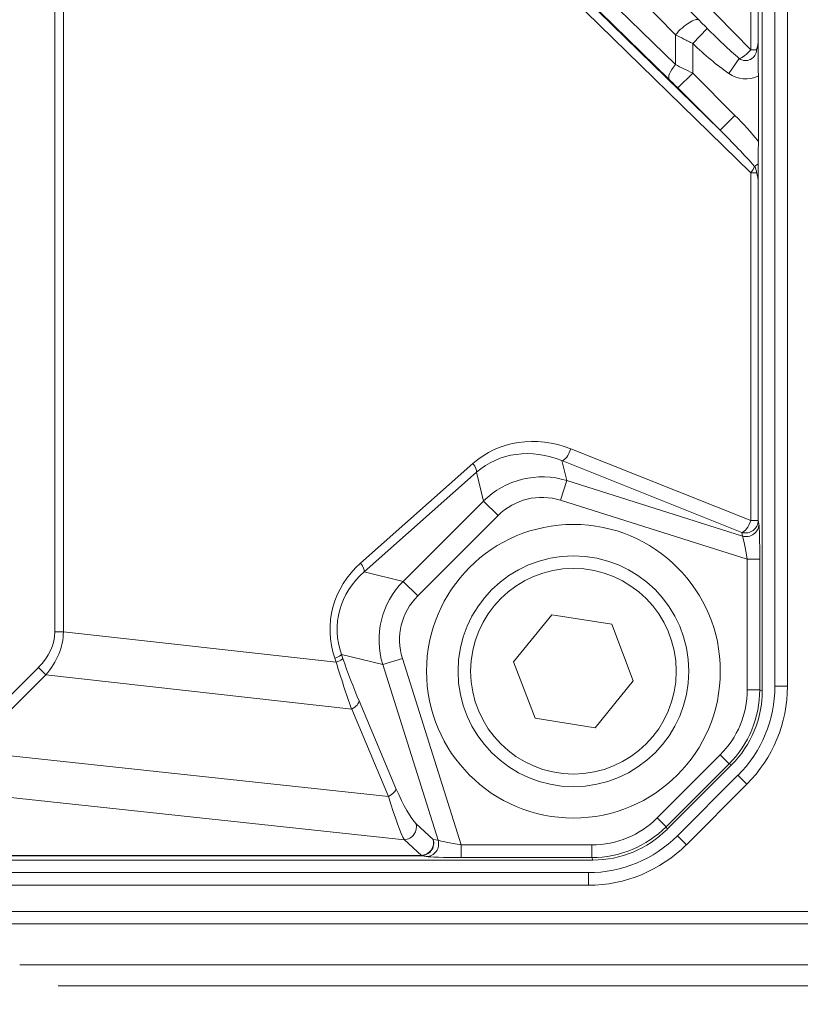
# Model space of a CAD drawing. Header units: millimetres. Extents: x 4 to 836, y 5 to 589.
# Tile 102 of 153: x 726 to 745, y 256 to 279. Entities that reach past the tile are written whole.
import ezdxf

# ---------------------------------------------------------------- set-up
doc = ezdxf.new("R2010")
doc.units = ezdxf.units.MM
doc.layers.add('1', color=7, linetype='Continuous', true_color=0xffffff)
doc.styles.add('ideas_simplex', font='simplex.shx')
doc.dimstyles.get("Standard").update_dxf_attribs({"dimtxt": 0.18, "dimasz": 0.18, "dimexe": 0.18, "dimexo": 0.0625, "dimgap": 0.09, "dimtad": 0, "dimtih": 1, "dimtoh": 1, "dimdec": 4, "dimzin": 0, "dimdsep": 46, "dimtxsty": 'Standard', "dimcen": 0.09, "dimadec": 0, "dimazin": 0, "dimtfac": 1, "dimtdec": 4, "dimtofl": 0, "dimtmove": 0, "dimatfit": 3, "dimfxl": 1, "dimtolj": 1, "dimtzin": 0, "dimarcsym": 0})

# ---------------------------------------------------------------- blocks, each defined once
blk = doc.blocks.new('_U3')
at = {"layer": '1', "color": 152, "lineweight": 13}
for p, q in [((707.442812, 308.75902), (787.573916, 308.75902)), ((726.830256, 256.097779), (787.573916, 256.097779))]:
    blk.add_line(p, q, dxfattribs=at)
at = {"layer": '1', "color": 27, "lineweight": 13}
blk.add_line((785.573916, 256.097779), (785.573916, 308.75902), dxfattribs=at)
at = {"layer": '1', "color": 87, "lineweight": 25}
for p, q in [((784.073916, 289.5309), (778.448916, 289.5309)), ((778.448916, 289.5309), (778.448916, 288.0309)), ((784.073916, 288.0309), (784.073916, 289.5309)), ((778.448916, 276.8259), (778.448916, 275.3259)), ((784.073916, 275.3259), (784.073916, 276.8259)), ((778.448916, 275.3259), (784.073916, 275.3259))]:
    blk.add_line(p, q, dxfattribs=at)
at = {"layer": '1', "color": 27, "lineweight": 18}
for points in [[(785.573916, 308.75902), (786.102897, 305.759022), (785.044935, 305.759018)], [(785.573916, 256.097779), (785.044935, 259.097777), (786.102897, 259.097781)]]:
    blk.add_solid(points, dxfattribs=at)
at = {"layer": '1', "color": 87, "linetype": 'Continuous', "lineweight": 25, "char_height": 3, "attachment_point": 7, "rotation": 90, "line_spacing_factor": 1.204819, "style": 'ideas_simplex'}
for s, insert in [('\\W1.2097;52,7', (776.607916, 276.7734)), ('\\W1.2097;2.07', (783.920416, 276.7734))]:
    blk.add_mtext(s, dxfattribs=dict(at, insert=insert))
blk = doc.blocks.new('_U7')
at = {"layer": '1', "color": 152, "lineweight": 13}
for p, q in [((727.832774, 357.09793), (811.109585, 357.09793)), ((708.853977, 241.643112), (811.109585, 241.643112))]:
    blk.add_line(p, q, dxfattribs=at)
at = {"layer": '1', "color": 27, "lineweight": 13}
blk.add_line((809.109585, 241.643112), (809.109585, 357.09793), dxfattribs=at)
at = {"layer": '1', "color": 87, "lineweight": 25}
for p, q in [((807.609585, 306.473021), (801.984585, 306.473021)), ((801.984585, 306.473021), (801.984585, 304.973021)), ((807.609585, 304.973021), (807.609585, 306.473021)), ((801.984585, 293.768021), (801.984585, 292.268021)), ((807.609585, 292.268021), (807.609585, 293.768021)), ((801.984585, 292.268021), (807.609585, 292.268021))]:
    blk.add_line(p, q, dxfattribs=at)
at = {"layer": '1', "color": 27, "lineweight": 18}
for points in [[(809.109585, 357.09793), (809.638566, 354.097932), (808.580604, 354.097928)], [(809.109585, 241.643112), (808.580604, 244.64311), (809.638566, 244.643114)]]:
    blk.add_solid(points, dxfattribs=at)
at = {"layer": '1', "color": 87, "linetype": 'Continuous', "lineweight": 25, "char_height": 3, "attachment_point": 7, "rotation": 90, "line_spacing_factor": 1.204819, "style": 'ideas_simplex'}
for s, insert in [('\\W1.1692;115,5', (800.143585, 292.230521)), ('\\W1.2097;4.55', (807.456085, 293.715521))]:
    blk.add_mtext(s, dxfattribs=dict(at, insert=insert))

msp = doc.modelspace()

# ---------------------------------------------------------------- linework, layer by layer
at = {"layer": '1', "color": 143, "linetype": 'Continuous', "lineweight": 18}
for p, q in [((743.604, 350.063), (743.604, 263.133)), ((743.904, 263.24), (743.904, 349.955)), ((734.552, 286.829), (742.093, 279.121)), ((732.778, 286.095), (742.599, 276.493)), ((743.51, 276.229), (743.51, 277.787)), ((738.589, 264.946), (737.679, 263.826)), ((740.015, 264.718), (738.589, 264.946)), ((740.529, 263.369), (740.015, 264.718)), ((737.679, 263.826), (738.193, 262.478)), ((739.619, 262.249), (740.529, 263.369)), ((738.193, 262.478), (739.619, 262.249)), ((742.872, 261.366), (741.336, 259.83)), ((741.583, 259.677), (743.025, 261.119)), ((739.569, 259.098), (713.104, 259.098)), ((713.104, 258.798), (739.461, 258.798))]:
    msp.add_line(p, q, dxfattribs=at)
at = {"layer": '1', "color": 143, "linetype": 'Continuous', "lineweight": 13}
for p, q in [((744.204, 349.955), (744.204, 263.24)), ((726.747, 264.538), (726.747, 348.658)), ((726.952, 348.658), (726.952, 264.538)), ((734.887, 287.042), (743.329, 278.412)), ((732.944, 286.456), (741.535, 278.056)), ((741.535, 278.767), (733.994, 286.475)), ((741.387, 277.703), (732.796, 286.103)), ((743.329, 275.48), (732.689, 285.883)), ((743.329, 278.412), (743.329, 280.43)), ((743.506, 280.201), (743.506, 278.641)), ((741.946, 278.562), (742.291, 278.92)), ((741.535, 278.056), (741.535, 278.767)), ((741.946, 278.562), (741.946, 277.853)), ((743.329, 278.412), (743.466, 278.412)), ((742.805, 277.844), (743.056, 278.199)), ((741.592, 277.5), (741.946, 277.853)), ((741.946, 277.853), (742.952, 276.846)), ((742.599, 276.493), (741.592, 277.5)), ((742.599, 276.493), (742.952, 276.846)), ((743.419, 275.63), (743.505, 275.69)), ((743.466, 275.48), (743.329, 275.48)), ((743.329, 267.19), (743.329, 275.48)), ((743.506, 275.251), (743.506, 267.19)), ((739.042, 268.898), (743.329, 267.19)), ((734.033, 266.176), (736.708, 268.551)), ((743.117, 266.908), (738.83, 268.617)), ((738.83, 268.617), (738.947, 268.141)), ((736.794, 268.342), (734.119, 265.967)), ((736.962, 267.655), (736.794, 268.342)), ((738.947, 268.141), (738.799, 267.672)), ((738.947, 268.141), (743.133, 266.821)), ((735.046, 265.74), (736.962, 267.655)), ((736.962, 267.655), (737.31, 267.307)), ((743.244, 266.27), (738.799, 267.672)), ((737.31, 267.307), (735.395, 265.392)), ((743.506, 267.19), (743.329, 267.19)), ((743.506, 267.19), (743.521, 267.103)), ((743.133, 266.821), (743.117, 266.908)), ((743.244, 263.157), (743.244, 266.27)), ((743.544, 266.27), (743.244, 266.27)), ((743.544, 266.27), (743.544, 263.157)), ((734.119, 265.967), (735.046, 265.74)), ((735.046, 265.74), (735.395, 265.392)), ((726.952, 264.538), (726.747, 264.538)), ((726.952, 264.538), (733.451, 263.813)), ((733.451, 263.813), (733.419, 263.907)), ((734.561, 263.755), (733.577, 263.996)), ((733.577, 263.996), (733.61, 263.902)), ((734.561, 263.755), (735.03, 263.903)), ((735.03, 263.903), (736.432, 259.457)), ((724.529, 261.861), (726.354, 263.686)), ((726.529, 263.51), (726.354, 263.686)), ((735.88, 259.569), (734.561, 263.755)), ((726.529, 263.51), (724.705, 261.685)), ((733.82, 262.697), (726.529, 263.51)), ((743.544, 263.157), (743.244, 263.157)), ((743.544, 263.157), (743.604, 263.133)), ((743.904, 263.24), (744.204, 263.24)), ((733.996, 262.891), (734.876, 260.806)), ((734.699, 260.611), (733.82, 262.697)), ((724.705, 261.685), (734.699, 260.611)), ((741.099, 260.101), (742.6, 261.603)), ((742.812, 261.391), (742.6, 261.603)), ((742.812, 261.391), (741.311, 259.889)), ((742.872, 261.366), (742.812, 261.391)), ((743.025, 261.119), (743.237, 260.907)), ((735.075, 259.583), (722.763, 260.906)), ((743.237, 260.907), (741.795, 259.464)), ((741.311, 259.889), (741.099, 260.101)), ((735.357, 259.964), (735.763, 259.59)), ((741.311, 259.889), (741.336, 259.83)), ((735.481, 259.21), (735.075, 259.583)), ((735.763, 259.59), (735.88, 259.569)), ((741.583, 259.677), (741.795, 259.464)), ((736.432, 259.457), (739.544, 259.457)), ((736.432, 259.158), (736.432, 259.457)), ((739.544, 259.158), (739.544, 259.457)), ((713.104, 259.21), (735.481, 259.21)), ((735.481, 259.202), (713.104, 259.202)), ((735.481, 259.202), (735.481, 259.21)), ((735.599, 259.181), (735.481, 259.202)), ((739.544, 259.158), (736.432, 259.158)), ((739.569, 259.098), (739.544, 259.158)), ((739.461, 258.798), (739.461, 258.498)), ((739.461, 258.498), (713.104, 258.498)), ((713.104, 257.874), (744.815, 257.874)), ((744.815, 257.575), (713.104, 257.575))]:
    msp.add_line(p, q, dxfattribs=at)
at = {"layer": '1', "color": 252, "linetype": 'Continuous', "lineweight": 18}
msp.add_circle((739.104, 263.598), 3.5, dxfattribs=at)
at = {"layer": '1', "color": 143, "linetype": 'Continuous', "lineweight": 18}
msp.add_circle((739.104, 263.598), 2.75, dxfattribs=at)
at = {"layer": '1', "color": 143, "linetype": 'Continuous', "lineweight": 13}
msp.add_circle((739.104, 263.598), 2.45, dxfattribs=at)
for centre, radius, start, end in [((743.206, 278.412), 0.26, 234.7413, 0), ((743.206, 278.412), 0.695, 234.7413, 295.9347), ((743.206, 275.48), 0.26, 0, 35.0369), ((740.904, 263.24), 3.3, 315, 0), ((739.461, 261.798), 3.3, 270, 315)]:
    msp.add_arc(centre, radius, start, end, dxfattribs=at)
at = {"layer": '1', "color": 143, "linetype": 'Continuous', "lineweight": 18}
for centre, start, end in [((740.904, 263.24), 315, 0), ((739.461, 261.798), 270, 315)]:
    msp.add_arc(centre, 3, start, end, dxfattribs=at)
at = {"layer": '1', "color": 143, "linetype": 'Continuous', "lineweight": 13}
for centre, major_axis, ratio, start_param, end_param in [((741.74, 278.767), (0.357, 0.35), 0.300518, 0.045374, 1.868851), ((742.325, 279.312), (-1.756, 1.796), 0.119436, 1.672769, 2.117828), ((742.325, 279.312), (1.862, -1.903), 0.300518, 4.814362, 5.259421), ((743.206, 278.412), (-0.214, -0.21), 0.300518, 0.547032, 1.868851), ((741.74, 278.056), (0.35, 0.358), 0.30665, 1.862094, 3.104918), ((741.946, 277.828), (-1, 0.5), 0.019752, 4.72227, 5.145605), ((741.592, 277.475), (-0.5, 0.5), 0.024678, 4.737092, 5.160427), ((742.325, 276.342), (1.865, -1.824), 0.30665, 1.208164, 1.534122), ((742.325, 276.342), (-1.756, 1.717), 0.122174, 4.164106, 4.675715), ((743.206, 275.48), (-0.21, -0.215), 0.30665, 1.862094, 2.59331), ((738.366, 266.719), (-1.738, 1.757), 0.904765, 5.161895, 6.234339), ((738.243, 266.719), (-1.507, 1.57), 0.890587, 5.170361, 6.242805), ((738.919, 268.898), (-0.111, -0.279), 0.386098, 0.189375, 1.723498), ((736.585, 268.551), (0.199, -0.224), 0.319333, 0.184284, 1.294589), ((738.367, 266.211), (-0.48, 1.963), 0.989479, 5.746963, 6.819407), ((738.367, 266.211), (0.364, -1.488), 0.979386, 2.605371, 3.677815), ((743.206, 267.19), (0.295, 0.053), 0.980772, 4.238475, 6.10339), ((743.206, 267.19), (-0.111, -0.279), 0.386098, 0.189375, 1.723498), ((743.221, 267.103), (0.295, 0.053), 0.980772, 4.238475, 6.10339), ((743.516, 266.279), (0, 0.839), 0.033301, 4.701877, 6.09814), ((743.216, 266.279), (-0.091, 0.553), 0.046674, 4.688783, 6.085046), ((735.881, 264.514), (-2.556, 0.38), 0.888976, 5.643301, 6.715745), ((733.91, 266.176), (0.199, -0.224), 0.319333, 0.184284, 1.294589), ((735.758, 264.514), (-2.265, 0.344), 0.872083, 5.644563, 6.717007), ((736.491, 264.335), (-1.963, 0.48), 0.989479, 5.746963, 6.819407), ((736.491, 264.335), (1.488, -0.364), 0.979386, 2.605371, 3.677815), ((720.661, 265.102), (-6.079, 0.678), 0.408696, 2.825848, 3.187147), ((720.661, 265.102), (-6.282, 0.701), 0.474581, 2.825848, 3.187147), ((733.296, 263.907), (0.284, 0.098), 0.145002, 5.111357, 6.106769), ((733.328, 263.813), (0.284, 0.098), 0.145002, 5.111357, 6.106769), ((733.993, 263.615), (-0.996, 3.124), 0.140007, 1.462848, 1.824146), ((734.275, 263.704), (-1.054, 2.822), 0.185727, 1.431552, 1.792851), ((741.043, 263.159), (2.034, -0.843), 0.999286, 5.890739, 6.675632), ((741.043, 263.159), (-2.311, 0.957), 0.999458, 2.749146, 3.534039), ((733.714, 262.802), (0.276, 0.117), 0.469019, 4.900833, 6.085281), ((734.594, 260.717), (0.276, 0.117), 0.469019, 4.900833, 6.085281), ((734.999, 261.169), (-0.467, 1.252), 0.186038, 1.795405, 2.791039), ((734.717, 261.08), (-0.416, 1.552), 0.089672, 1.85354, 2.849174), ((739.543, 261.659), (0.843, -2.034), 0.999286, 5.890739, 6.675632), ((735.075, 259.875), (0.203, 0.221), 0.942775, 3.914427, 5.735403), ((739.543, 261.659), (-0.957, 2.311), 0.999458, 2.749146, 3.534039), ((735.481, 259.501), (0.053, 0.295), 0.980772, 3.321388, 5.186303), ((735.481, 259.501), (-0.203, -0.221), 0.942775, 0.772834, 2.59381), ((735.599, 259.48), (0.053, 0.295), 0.980772, 3.321388, 5.186303), ((736.423, 259.485), (-0.553, 0.091), 0.046674, 0.198139, 1.594402), ((736.423, 259.186), (-0.839, 0), 0.033301, 0.185045, 1.581308)]:
    msp.add_ellipse(centre, major_axis=major_axis, ratio=ratio, start_param=start_param, end_param=end_param, dxfattribs=at)
at = {"layer": '1', "color": 143, "linetype": 'Continuous', "lineweight": 18}
for centre, major_axis in [((741.102, 263.134), (2.311, -0.957)), ((739.568, 261.599), (0.957, -2.311))]:
    msp.add_ellipse(centre, major_axis=major_axis, ratio=0.999286, start_param=5.890739, end_param=6.675632, dxfattribs=at)
for points, knots in [([(742.093, 279.121), (742.125, 279.088), (742.158, 279.055), (742.224, 278.988), (742.257, 278.954), (742.291, 278.92)], [0, 0, 0, 0, 0.5, 0.5, 1, 1, 1, 1]), ([(743.466, 278.412), (743.468, 278.416), (743.47, 278.42), (743.473, 278.43), (743.478, 278.443), (743.482, 278.457), (743.489, 278.485), (743.493, 278.503), (743.502, 278.561), (743.505, 278.6), (743.506, 278.641)], [0, 0, 0, 0, 0.0625, 0.0625, 0.125, 0.25, 0.25, 0.5, 0.5, 1, 1, 1, 1]), ([(743.506, 278.641), (743.505, 278.624), (743.505, 278.607), (743.505, 278.574), (743.504, 278.557), (743.504, 278.523), (743.503, 278.505), (743.503, 278.478), (743.503, 278.469), (743.503, 278.451), (743.503, 278.441), (743.503, 278.412), (743.503, 278.393), (743.503, 278.365), (743.503, 278.356), (743.503, 278.337), (743.503, 278.328), (743.504, 278.301), (743.504, 278.284), (743.505, 278.25), (743.505, 278.233), (743.506, 278.182), (743.506, 278.149), (743.507, 278.097), (743.507, 278.08), (743.508, 278.045), (743.509, 277.992), (743.509, 277.937), (743.509, 277.882), (743.51, 277.863), (743.51, 277.825), (743.51, 277.806), (743.51, 277.787)], [0, 0, 0, 0, 0.0625, 0.0625, 0.125, 0.125, 0.1875, 0.1875, 0.21875, 0.21875, 0.25, 0.25, 0.3125, 0.3125, 0.34375, 0.34375, 0.375, 0.375, 0.4375, 0.4375, 0.5, 0.5, 0.625, 0.625, 0.6875, 0.6875, 0.75, 0.875, 0.875, 0.9375, 0.9375, 1, 1, 1, 1]), ([(743.51, 276.229), (743.51, 276.183), (743.51, 276.136), (743.509, 276.044), (743.509, 275.998), (743.508, 275.93), (743.508, 275.907), (743.508, 275.863), (743.508, 275.84), (743.507, 275.775), (743.506, 275.732), (743.505, 275.69)], [0, 0, 0, 0, 0.25, 0.25, 0.5, 0.5, 0.625, 0.625, 0.75, 0.75, 1, 1, 1, 1]), ([(743.505, 275.69), (743.505, 275.673), (743.505, 275.656), (743.504, 275.62), (743.504, 275.603), (743.503, 275.576), (743.503, 275.566), (743.503, 275.548), (743.503, 275.538), (743.503, 275.509), (743.503, 275.49), (743.503, 275.46), (743.503, 275.45), (743.503, 275.431), (743.503, 275.422), (743.503, 275.393), (743.504, 275.375), (743.504, 275.339), (743.504, 275.321), (743.505, 275.286), (743.505, 275.269), (743.506, 275.251)], [0, 0, 0, 0, 0.125, 0.125, 0.25, 0.25, 0.3125, 0.3125, 0.375, 0.375, 0.5, 0.5, 0.5625, 0.5625, 0.625, 0.625, 0.75, 0.75, 0.875, 0.875, 1, 1, 1, 1]), ([(743.506, 275.251), (743.505, 275.292), (743.502, 275.331), (743.493, 275.388), (743.489, 275.407), (743.482, 275.435), (743.478, 275.449), (743.473, 275.462), (743.47, 275.471), (743.468, 275.476), (743.466, 275.48)], [0, 0, 0, 0, 0.5, 0.5, 0.75, 0.75, 0.875, 0.9375, 0.9375, 1, 1, 1, 1])]:
    msp.add_open_spline(points, degree=3, knots=knots, dxfattribs=at)
at = {"layer": '1', "color": 143, "linetype": 'Continuous', "lineweight": 13}
msp.add_open_spline([(741.535, 278.767), (741.6, 278.734), (741.667, 278.7), (741.77, 278.648), (741.805, 278.631), (741.858, 278.605), (741.875, 278.596), (741.91, 278.579), (741.928, 278.57), (741.946, 278.562)], degree=3, knots=[0, 0, 0, 0, 0.5, 0.5, 0.75, 0.75, 0.875, 0.875, 1, 1, 1, 1], dxfattribs=at)
at = {"layer": '1', "color": 143, "linetype": 'Continuous', "lineweight": 18}
msp.add_open_spline([(756.041, 256.598), (725.91, 256.598)], degree=1, dxfattribs=at)

# ---------------------------------------------------------------- dimensions: what is measured, and where the dimension line sits
at = {"layer": '1', "color": 87, "linetype": 'Continuous', "lineweight": 25}
for base, p1, p2, text, picture, middle in [((809.11, 241.643), (724.726, 357.098), (706.354, 241.643), '<>\\P[\\C87;\\H3.00;\\Fsimplex.shx;4.55\\Fsimplex.shx;\\H3.00;\\C87; ]', '_U7', (809.11, 299.371)), ((785.574, 308.759), (724.33, 256.098), (704.943, 308.759), '<>\\P[\\C87;\\H3.00;\\Fsimplex.shx;2.07\\Fsimplex.shx;\\H3.00;\\C87; ]', '_U3', (785.574, 282.428))]:
    dim = msp.add_linear_dim(base=base, p1=p1, p2=p2, angle=90, text=text, dimstyle='Standard', override={"dimtxt": 3, "dimasz": 3, "dimexe": 2, "dimexo": 2.5, "dimgap": 1.5, "dimtad": 1, "dimtih": 0, "dimtoh": 0, "dimdec": 1, "dimlfac": 1, "dimzin": 8, "dimdsep": 44, "dimlunit": 2, "dimtxsty": 'ideas_simplex', "dimsah": 1, "dimse1": 0, "dimse2": 0, "dimsd1": 0, "dimsd2": 0, "dimclrd": 27, "dimclre": 152, "dimclrt": 87, "dimtol": 0, "dimtm": -0.1, "dimtfac": 0.5, "dimtdec": 2, "dimtofl": 1, "dimtmove": 0, "dimtzin": 8, "dimlwd": 13, "dimlwe": 13}, dxfattribs=at)
    dim.commit()
    dim.dimension.update_dxf_attribs({"geometry": picture, "text_midpoint": middle, "dimtype": 160})

doc.saveas('drawing.dxf')
